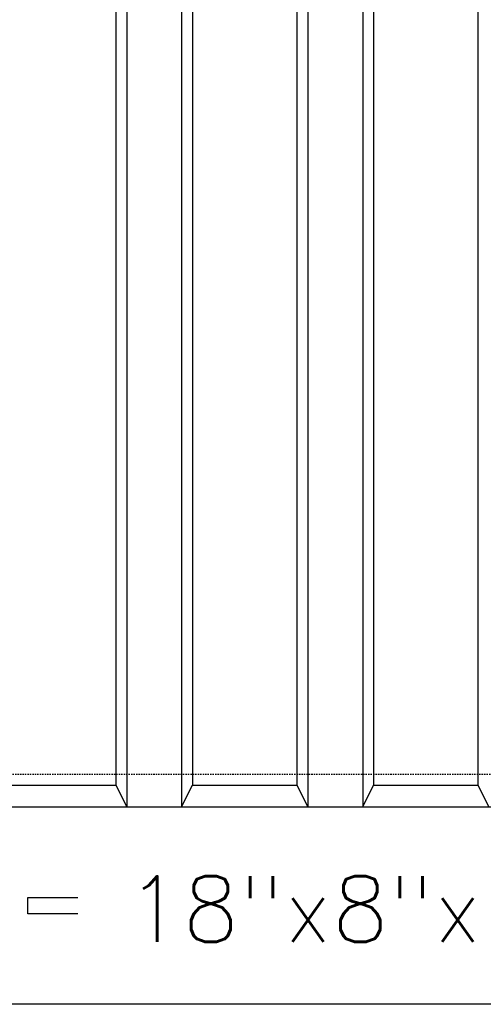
# Model space of a CAD drawing. Extents: x 1081 to 2220, y 0 to 2796.
# Tile 137 of 161: x 1698 to 1740, y 1398 to 1488. Entities that reach past the tile are written whole.
import ezdxf

# ---------------------------------------------------------------- set-up
doc = ezdxf.new("R2010")
doc.units = 0
doc.header["$MEASUREMENT"] = 0
doc.linetypes.add('HIDDEN3', pattern=[0.1875, 0.125, -0.0625])
for name, color, linetype in [('TANK-ANCHOR', 4, 'CONTINUOUS'), ('TANK-UST', 5, 'CONTINUOUS'), ('TANK-UST-RIB', 7, 'CONTINUOUS'), ('TEXT', 3, 'CONTINUOUS')]:
    doc.layers.add(name, color=color, linetype=linetype)
doc.styles.add('SIMPLEX', font='simplex')

msp = doc.modelspace()

# ---------------------------------------------------------------- linework, layer by layer
at = {"layer": 'TANK-ANCHOR'}
msp.add_lwpolyline([(1650.37181, 1398.01916), (1650.37181, 1416.01916), (1866.37181, 1416.01916), (1866.37181, 1398.01916)], close=True, dxfattribs=at)
at = {"layer": 'TANK-ANCHOR', "color": 7}
msp.add_lwpolyline([(1698.37181, 1406.26916), (1698.37181, 1407.76916), (1734.37181, 1407.76916), (1734.37181, 1406.26916)], close=True, dxfattribs=at)
at = {"layer": 'TANK-UST', "color": 2, "linetype": 'HIDDEN3'}
msp.add_lwpolyline([(1488.38499, 1539.01916), (1483.87244, 1539.01916, 0.9539575), (1483.87244, 1419.01916), (1488.38499, 1419.01916), (1587.40434, 1419.01916), (1812.40434, 1419.01916), (1816.89754, 1419.01916, 0.9539575), (1816.89754, 1539.01916), (1812.40434, 1539.01916), (1587.40434, 1539.01916)], format="xyb", close=True, dxfattribs=at)
at = {"layer": 'TANK-UST'}
msp.add_lwpolyline([(1696.86564, 1418.01916), (1706.38499, 1418.01916), (1707.38499, 1416.01916), (1712.38499, 1416.01916), (1713.38499, 1418.01916), (1722.88499, 1418.01916), (1723.88499, 1416.01916), (1728.88499, 1416.01916), (1729.86564, 1418.01916), (1739.38499, 1418.01916), (1740.38499, 1416.01916)], dxfattribs=at)
at = {"layer": 'TANK-UST-RIB'}
for p, q in [((1707.38499, 1542.01916), (1707.38499, 1416.01916)), ((1712.38499, 1542.01916), (1712.38499, 1416.01916)), ((1723.88499, 1542.01916), (1723.88499, 1416.01916)), ((1728.88499, 1542.01916), (1728.88499, 1416.01916)), ((1706.38499, 1540.01916), (1706.38499, 1418.01916)), ((1713.38499, 1540.01916), (1713.38499, 1418.01916)), ((1722.88499, 1540.01916), (1722.88499, 1418.01916)), ((1729.88499, 1540.01916), (1729.88499, 1418.01916)), ((1739.38499, 1540.01916), (1739.38499, 1418.01916))]:
    msp.add_line(p, q, dxfattribs=at)

# ---------------------------------------------------------------- next in the draw order: texts
at = {"layer": 'TEXT', "color": 3, "insert": (1758.37181, 1409.704), "char_height": 6, "width": 110.8571429, "attachment_point": 2, "style": 'SIMPLEX', "bg_fill": 3, "box_fill_scale": 1, "bg_fill_color": 256, "bg_fill_transparency": 0}
msp.add_mtext('18"x8"x18\'-0" DEADMAN', dxfattribs=at)

doc.saveas('drawing.dxf')
